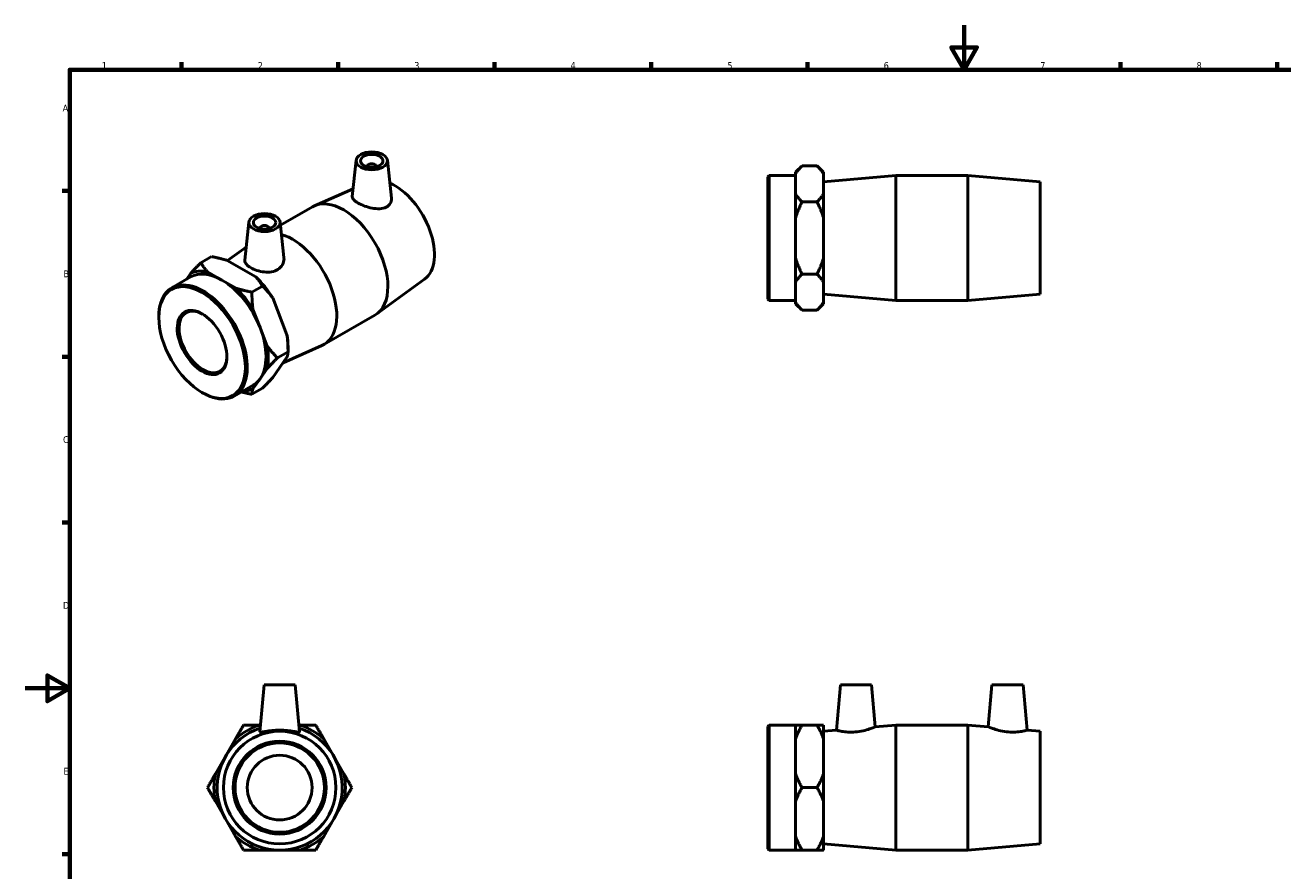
# Model space of a CAD drawing. Header units: millimetres. Extents: x 0 to 904, y -156 to 594.
# Tile 2 of 3: x 0 to 563, y 215 to 594. Entities that reach past the tile are written whole.
import ezdxf

# ---------------------------------------------------------------- set-up
doc = ezdxf.new("R2010")
doc.units = ezdxf.units.MM
doc.layers.add('Border (ANSI)', color=7, linetype='Continuous', lineweight=70)
doc.layers.add('Visible (ANSI)', color=7, linetype='Continuous', lineweight=50)
doc.styles.add('Note Text (ANSI)', font='tahoma.ttf')

# ---------------------------------------------------------------- blocks, each defined once
blk = doc.blocks.new('Borders Default Border')
at = {"layer": 'Border (ANSI)'}
for p, q in [((70.08, 574), (70.08, 577.45)), ((140.17, 574), (140.17, 577.45)), ((210.25, 574), (210.25, 577.45)), ((280.33, 574), (280.33, 577.45)), ((350.42, 574), (350.42, 577.45)), ((490.58, 574), (490.58, 577.45)), ((560.67, 574), (560.67, 577.45)), ((20, 519.75), (16.55, 519.75)), ((20, 445.5), (16.55, 445.5)), ((20, 371.25), (16.55, 371.25)), ((20, 222.75), (16.55, 222.75))]:
    blk.add_line(p, q, dxfattribs=at)
at = {"layer": 'Border (ANSI)', "flags": 128}
for points in [[(420.5, 594), (420.5, 574), (414.73, 584), (426.27, 584), (420.5, 574)], [(20, 20), (20, 574), (821, 574), (821, 20), (20, 20)], [(0, 297), (20, 297), (10, 302.77), (10, 291.23), (20, 297)]]:
    blk.add_lwpolyline(points, dxfattribs=at)
at = {"layer": 'Border (ANSI)', "color": 230, "true_color": 0xff0080, "char_height": 3.05, "attachment_point": 7, "style": 'Note Text (ANSI)'}
for s, insert in [('1', (34.35, 574.4)), ('2', (104.2, 574.4)), ('3', (174.26, 574.34)), ('4', (244.23, 574.4)), ('5', (314.48, 574.34)), ('6', (384.49, 574.34)), ('7', (454.6, 574.4)), ('8', (524.63, 574.33)), ('A', (16.78, 555.35)), ('B', (17.15, 481.1)), ('C', (16.95, 406.8)), ('D', (16.96, 332.6)), ('E', (17.21, 258.35))]:
    blk.add_mtext(s, dxfattribs=dict(at, insert=insert))

msp = doc.modelspace()

# ---------------------------------------------------------------- linework, layer by layer
at = {"layer": 'Visible (ANSI)'}
for p, q in [((148.225, 533.478), (146.492, 517.314)), ((153.211, 530.59), (153.211, 530.777)), ((157.211, 530.59), (157.211, 530.777)), ((162.198, 533.478), (164.012, 516.554)), ((345.031, 528.107), (347.931, 531.007)), ((354.631, 531.007), (347.931, 531.007)), ((357.531, 528.107), (354.631, 531.007)), ((332.531, 526.075), (333.131, 526.675)), ((332.531, 471.275), (332.531, 526.075)), ((333.131, 526.675), (333.131, 470.675)), ((333.131, 526.675), (345.031, 526.675)), ((345.031, 528.107), (345.031, 527.458)), ((345.031, 522.924), (345.031, 527.458)), ((357.531, 527.458), (357.531, 528.107)), ((357.531, 518.39), (357.531, 527.458)), ((357.531, 523.875), (389.865, 526.675)), ((389.865, 470.675), (389.865, 526.675)), ((389.865, 526.675), (422.198, 526.675)), ((422.198, 470.675), (422.198, 526.675)), ((454.531, 523.875), (422.198, 526.675)), ((454.531, 473.475), (454.531, 523.875)), ((146.86, 520.753), (129.551, 513.095)), ((345.031, 518.39), (345.031, 522.924)), ((345.031, 518.39), (345.031, 507.743)), ((357.531, 507.743), (357.531, 518.39)), ((114.339, 504.396), (128.664, 512.645)), ((354.631, 514.841), (347.931, 514.841)), ((345.031, 498.675), (345.031, 507.743)), ((357.531, 489.608), (357.531, 507.743)), ((100.212, 505.829), (98.387, 488.804)), ((105.199, 503.128), (105.199, 502.942)), ((109.199, 503.128), (109.199, 502.942)), ((114.185, 505.829), (115.897, 489.868)), ((345.031, 489.608), (345.031, 498.675)), ((83.429, 490.342), (78.691, 487.614)), ((90.658, 488.54), (99.009, 494.609)), ((103.322, 481.248), (90.499, 488.632)), ((345.031, 489.608), (345.031, 478.96)), ((357.531, 478.96), (357.531, 489.608)), ((65.684, 476.377), (74.099, 481.223)), ((74.131, 482.852), (72.238, 480.152)), ((88.071, 479.85), (81.66, 483.542)), ((94.483, 476.158), (88.071, 479.85)), ((178.826, 480.196), (157.444, 464.658)), ((345.031, 474.427), (345.031, 478.96)), ((354.631, 482.51), (347.931, 482.51)), ((357.531, 469.893), (357.531, 478.96)), ((106.291, 477.177), (101.553, 474.448)), ((345.031, 469.893), (345.031, 474.427)), ((357.531, 473.475), (389.865, 470.675)), ((454.531, 473.475), (422.198, 470.675)), ((117.263, 455.354), (110.851, 471.887)), ((332.531, 471.275), (333.131, 470.675)), ((333.131, 470.675), (345.031, 470.675)), ((345.031, 469.893), (345.031, 469.244)), ((345.031, 469.244), (347.931, 466.344)), ((357.531, 469.244), (354.631, 466.344)), ((357.531, 469.244), (357.531, 469.893)), ((389.865, 470.675), (422.198, 470.675)), ((59.858, 463.026), (59.858, 463.515)), ((105.218, 458.53), (102.012, 466.797)), ((133.746, 450.95), (156.609, 464.116)), ((354.631, 466.344), (347.931, 466.344)), ((108.424, 450.264), (105.218, 458.53)), ((110.851, 436.155), (117.263, 445.303)), ((117.722, 447.703), (112.984, 444.974)), ((115.532, 442.834), (132.859, 450.501)), ((117.722, 450.064), (117.722, 447.703)), ((105.218, 435.639), (108.424, 440.213)), ((102.012, 431.065), (105.218, 435.639)), ((79.158, 429.511), (79.58, 429.266)), ((93.63, 427.849), (102.044, 432.694)), ((106.291, 431.394), (101.553, 428.666)), ((106.988, 298.538), (105.145, 277.477)), ((120.988, 298.538), (106.988, 298.538)), ((120.988, 298.538), (122.83, 277.477)), ((365.081, 298.538), (363.305, 278.238)), ((365.081, 298.538), (379.081, 298.538)), ((379.081, 298.538), (380.725, 279.747)), ((432.981, 298.538), (431.337, 279.747)), ((446.981, 298.538), (432.981, 298.538)), ((446.981, 298.538), (448.757, 278.238)), ((104.92, 280.538), (105.413, 280.538)), ((122.562, 280.538), (123.055, 280.538)), ((332.531, 279.938), (333.131, 280.538)), ((332.531, 225.138), (332.531, 279.938)), ((333.131, 280.538), (333.131, 224.538)), ((333.131, 280.538), (345.031, 280.538)), ((345.031, 280.538), (345.031, 274.391)), ((354.631, 280.538), (347.931, 280.538)), ((357.531, 274.391), (357.531, 280.538)), ((357.531, 277.738), (363.305, 278.238)), ((380.725, 279.747), (389.865, 280.538)), ((389.865, 224.538), (389.865, 280.538)), ((389.865, 280.538), (422.198, 280.538)), ((422.198, 224.538), (422.198, 280.538)), ((431.337, 279.747), (422.198, 280.538)), ((454.531, 277.738), (448.757, 278.238)), ((454.531, 227.338), (454.531, 277.738)), ((85.205, 258.686), (94.273, 274.391)), ((133.703, 274.391), (142.77, 258.686)), ((345.031, 266.538), (345.031, 274.391)), ((357.531, 258.686), (357.531, 274.391)), ((345.031, 258.686), (345.031, 266.538)), ((345.031, 258.686), (345.031, 246.391)), ((357.531, 246.391), (357.531, 258.686)), ((354.631, 252.538), (347.931, 252.538)), ((94.273, 230.686), (85.205, 246.391)), ((142.77, 246.391), (133.703, 230.686)), ((345.031, 238.538), (345.031, 246.391)), ((357.531, 230.686), (357.531, 246.391)), ((345.031, 230.686), (345.031, 238.538)), ((345.031, 230.686), (345.031, 224.538)), ((357.531, 224.538), (357.531, 230.686)), ((357.531, 227.338), (389.865, 224.538)), ((454.531, 227.338), (422.198, 224.538)), ((123.055, 224.538), (104.92, 224.538)), ((332.531, 225.138), (333.131, 224.538)), ((333.131, 224.538), (345.031, 224.538)), ((354.631, 224.538), (347.931, 224.538)), ((389.865, 224.538), (422.198, 224.538))]:
    msp.add_line(p, q, dxfattribs=at)
for radius in [25.2, 20.8, 20, 14.5]:
    msp.add_circle((113.988, 252.538), radius, dxfattribs=at)
for radius, start, end in [(28, 108.09352, 71.90648), (29.432, 107.94403, 132.05597), (29.432, 47.94403, 72.05597), (29.432, 167.94403, 192.05597), (29.432, 347.94403, 12.05597), (29.432, 227.94403, 252.05597), (29.432, 287.94403, 312.05597)]:
    msp.add_arc((113.988, 252.538), radius, start, end, dxfattribs=at)
for centre, major_axis, ratio in [((155.211, 533.229), (7, 0), 0.5758617), ((155.211, 533.229), (5, 0), 0.5758617), ((107.199, 505.581), (7, 0), 0.5758617), ((107.199, 505.581), (5, 0), 0.5758617), ((79.233, 451.869), (13.673, -23.744), 0.5780931), ((79.233, 451.869), (7.858, -13.645), 0.5780931)]:
    msp.add_ellipse(centre, major_axis=major_axis, ratio=ratio, dxfattribs=at)
for centre, major_axis, ratio, start_param, end_param in [((155.211, 530.777), (-2, 0), 0.5758617, 2.9729035, 6.4518745), ((165.5, 501.547), (12.576, -21.838), 0.5780931, 0.0613908, 2.4822634), ((142.637, 488.381), (-13.973, 24.264), 0.5780931, 3.1415927, 6.2831853), ((107.199, 503.128), (-2, 0), 0.5758617, 2.9729035, 6.4518745), ((119.773, 475.215), (13.973, -24.264), 0.5780931, 6.2217945, 8.8960322), ((88.071, 456.959), (-13.973, 24.264), 0.5780931, 5.4997209, 6.2831853), ((88.071, 456.959), (-14.687, 25.505), 0.5780931, 5.8129033, 6.233736), ((88.071, 456.959), (-13.973, 24.264), 0.5780931, 4.4525233, 5.4997209), ((96.91, 462.049), (14.687, -25.505), 0.5780931, 1.6241131, 2.0449458), ((79.657, 452.113), (13.973, -24.264), 0.5780931, 5.4958534, 10.2121098), ((88.071, 456.959), (-14.687, 25.505), 0.5780931, 4.7657057, 5.1865384), ((79.657, 452.113), (7.558, -13.125), 0.5780931, 2.3738018, 7.0509762), ((88.071, 456.959), (13.973, -24.264), 0.5780931, 0.2637331, 1.3109306), ((96.91, 462.049), (14.687, -25.505), 0.5780931, 0.7873319, 0.9977482), ((88.071, 456.959), (-14.687, 25.505), 0.5780931, 3.7185082, 4.1393409), ((88.071, 456.959), (13.973, -24.264), 0.5780931, 0, 0.2637331), ((88.071, 456.959), (14.687, -25.505), 0.5780931, 5.9700029, 6.233736)]:
    msp.add_ellipse(centre, major_axis=major_axis, ratio=ratio, start_param=start_param, end_param=end_param, dxfattribs=at)
for points, weights in [([(347.931, 531.007), (346.073, 529.149), (345.031, 527.458)], [1, 1.00667029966, 1]), ([(357.531, 527.458), (356.489, 529.149), (354.631, 531.007)], [1, 1.00667029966, 1]), ([(345.031, 518.39), (346.073, 516.699), (347.931, 514.841)], [1, 1.00667029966, 1]), ([(354.631, 514.841), (356.489, 516.699), (357.531, 518.39)], [1, 1.00667029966, 1]), ([(347.931, 514.841), (346.073, 511.125), (345.031, 507.743)], [1, 1.00667029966, 1]), ([(357.531, 507.743), (356.489, 511.125), (354.631, 514.841)], [1, 1.00667029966, 1]), ([(90.499, 488.632), (87.37, 489.585), (83.429, 490.342)], [1, 1.00667029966, 1]), ([(74.131, 482.852), (76.064, 484.983), (78.691, 487.614)], [1, 1.00667029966, 1]), ([(78.691, 487.614), (80.005, 485.344), (81.66, 483.542)], [1, 1.00667029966, 1]), ([(345.031, 489.608), (346.073, 486.225), (347.931, 482.51)], [1, 1.00667029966, 1]), ([(354.631, 482.51), (356.489, 486.225), (357.531, 489.608)], [1, 1.00667029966, 1]), ([(106.291, 477.177), (104.977, 479.446), (103.322, 481.248)], [1, 1.00667029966, 1]), ([(347.931, 482.51), (346.073, 480.652), (345.031, 478.96)], [1, 1.00667029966, 1]), ([(357.531, 478.96), (356.489, 480.652), (354.631, 482.51)], [1, 1.00667029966, 1]), ([(94.483, 476.158), (97.612, 475.205), (101.553, 474.448)], [1, 1.00667029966, 1]), ([(101.553, 474.448), (101.553, 470.304), (102.012, 466.797)], [1, 1.00667029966, 1]), ([(110.851, 471.887), (108.918, 474.546), (106.291, 477.177)], [1, 1.00667029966, 1]), ([(345.031, 469.893), (346.073, 468.202), (347.931, 466.344)], [1, 1.00667029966, 1]), ([(354.631, 466.344), (356.489, 468.202), (357.531, 469.893)], [1, 1.00667029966, 1]), ([(117.722, 447.703), (117.722, 451.846), (117.263, 455.354)], [1, 1.00667029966, 1]), ([(108.424, 450.264), (110.357, 447.605), (112.984, 444.974)], [1, 1.00667029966, 1]), ([(112.984, 444.974), (110.357, 442.344), (108.424, 440.213)], [1, 1.00667029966, 1]), ([(117.263, 445.303), (117.722, 446.585), (117.722, 447.703)], [1, 1.00667029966, 1]), ([(106.291, 431.394), (108.918, 434.025), (110.851, 436.155)], [1, 1.00667029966, 1]), ([(101.553, 428.666), (99.034, 429.149), (96.86, 429.709)], [1, 1.00425239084, 1.00308288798]), ([(102.012, 431.065), (101.553, 429.783), (101.553, 428.666)], [1, 1.00667029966, 1]), ([(94.273, 274.391), (95.964, 277.32), (97.822, 280.538)], [1, 1.00667029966, 1]), ([(97.822, 280.538), (101.538, 280.538), (104.92, 280.538)], [1, 1.00667029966, 1]), ([(123.055, 280.538), (126.438, 280.538), (130.153, 280.538)], [1, 1.00667029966, 1]), ([(130.153, 280.538), (132.011, 277.32), (133.703, 274.391)], [1, 1.00667029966, 1]), ([(345.031, 280.538), (346.073, 280.538), (347.931, 280.538)], [1, 1.00667029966, 1]), ([(347.931, 280.538), (346.073, 277.32), (345.031, 274.391)], [1, 1.00667029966, 1]), ([(354.631, 280.538), (356.489, 280.538), (357.531, 280.538)], [1, 1.00667029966, 1]), ([(357.531, 274.391), (356.489, 277.32), (354.631, 280.538)], [1, 1.00667029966, 1]), ([(81.656, 252.538), (83.514, 255.756), (85.205, 258.686)], [1, 1.00667029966, 1]), ([(142.77, 258.686), (144.461, 255.756), (146.319, 252.538)], [1, 1.00667029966, 1]), ([(345.031, 258.686), (346.073, 255.756), (347.931, 252.538)], [1, 1.00667029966, 1]), ([(354.631, 252.538), (356.489, 255.756), (357.531, 258.686)], [1, 1.00667029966, 1]), ([(85.205, 246.391), (83.514, 249.32), (81.656, 252.538)], [1, 1.00667029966, 1]), ([(146.319, 252.538), (144.461, 249.32), (142.77, 246.391)], [1, 1.00667029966, 1]), ([(347.931, 252.538), (346.073, 249.32), (345.031, 246.391)], [1, 1.00667029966, 1]), ([(357.531, 246.391), (356.489, 249.32), (354.631, 252.538)], [1, 1.00667029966, 1]), ([(97.822, 224.538), (95.964, 227.756), (94.273, 230.686)], [1, 1.00667029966, 1]), ([(133.703, 230.686), (132.011, 227.756), (130.153, 224.538)], [1, 1.00667029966, 1]), ([(345.031, 230.686), (346.073, 227.756), (347.931, 224.538)], [1, 1.00667029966, 1]), ([(354.631, 224.538), (356.489, 227.756), (357.531, 230.686)], [1, 1.00667029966, 1]), ([(104.92, 224.538), (101.538, 224.538), (97.822, 224.538)], [1, 1.00667029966, 1]), ([(130.153, 224.538), (126.438, 224.538), (123.055, 224.538)], [1, 1.00667029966, 1]), ([(347.931, 224.538), (346.073, 224.538), (345.031, 224.538)], [1, 1.00667029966, 1]), ([(357.531, 224.538), (356.489, 224.538), (354.631, 224.538)], [1, 1.00667029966, 1])]:
    msp.add_rational_spline(points, weights, degree=2, dxfattribs=at)
for points, knots in [([(161.687, 512.518), (160.898, 512.113), (159.891, 511.859), (157.689, 511.723), (156.493, 511.836), (154.269, 512.262), (153.089, 512.599), (150.904, 513.413), (149.898, 513.887), (148.3, 514.806), (147.614, 515.307), (146.708, 516.274), (146.487, 516.743), (146.484, 517.216), (146.486, 517.265), (146.492, 517.314)], [0, 0, 0, 0, 0.3461581, 0.3461581, 0.6923161, 0.6923161, 1.0311078, 1.0311078, 1.3698994, 1.3698994, 1.7086911, 1.7086911, 2.0474827, 2.0474827, 2.0863273, 2.0863273, 2.0863273, 2.0863273]), ([(164.012, 516.554), (164.023, 516.457), (164.03, 516.361), (164.058, 515.546), (163.875, 514.78), (163.06, 513.454), (162.427, 512.898), (161.687, 512.518)], [4.65286814, 4.65286814, 4.65286814, 4.65286814, 4.69581217, 4.69581217, 5.0202959, 5.0202959, 5.34477962, 5.34477962, 5.34477962, 5.34477962]), ([(113.223, 484.61), (112.439, 484.112), (111.454, 483.737), (109.314, 483.361), (108.159, 483.356), (106.003, 483.588), (104.853, 483.842), (102.733, 484.533), (101.763, 484.967), (100.223, 485.854), (99.55, 486.366), (98.64, 487.42), (98.402, 487.965), (98.372, 488.59), (98.376, 488.697), (98.388, 488.804)], [0, 0, 0, 0, 0.3244837, 0.3244837, 0.6489675, 0.6489675, 0.9757289, 0.9757289, 1.3024904, 1.3024904, 1.6292519, 1.6292519, 1.9560133, 1.9560133, 2.0213895, 2.0213895, 2.0213895, 2.0213895]), ([(115.896, 489.868), (115.915, 489.69), (115.925, 489.513), (115.928, 488.477), (115.703, 487.546), (114.77, 485.876), (114.06, 485.141), (113.223, 484.61)], [4.5820668, 4.5820668, 4.5820668, 4.5820668, 4.65246348, 4.65246348, 4.99862155, 4.99862155, 5.34477962, 5.34477962, 5.34477962, 5.34477962]), ([(122.83, 277.477), (122.831, 277.467), (122.83, 277.458), (122.796, 277.361), (122.546, 277.348), (121.609, 277.462), (120.922, 277.585), (119.363, 277.834), (118.381, 277.977), (116.238, 278.181), (115.077, 278.238), (112.898, 278.238), (111.737, 278.181), (109.594, 277.977), (108.613, 277.834), (107.053, 277.585), (106.366, 277.462), (105.429, 277.348), (105.179, 277.361), (105.148, 277.449)], [2.7079184, 2.7079184, 2.7079184, 2.7079184, 2.7397988, 2.7397988, 3.0642826, 3.0642826, 3.3887663, 3.3887663, 3.7155278, 3.7155278, 4.0422892, 4.0422892, 4.3690507, 4.3690507, 4.6958122, 4.6958122, 5.0202959, 5.0202959, 5.3447796, 5.3447796, 5.3447796, 5.3447796]), ([(371.762, 277.449), (370.685, 277.361), (369.54, 277.348), (367.451, 277.462), (366.505, 277.585), (365.016, 277.834), (364.371, 277.977), (363.515, 278.181), (363.305, 278.238), (363.305, 278.238)], [0, 0, 0, 0, 0.3244837, 0.3244837, 0.6489675, 0.6489675, 0.9757289, 0.9757289, 1.3024904, 1.3024904, 1.3024904, 1.3024904]), ([(380.725, 279.747), (380.725, 279.747), (380.499, 279.65), (379.594, 279.294), (378.917, 279.037), (377.348, 278.52), (376.343, 278.224), (374.125, 277.732), (372.912, 277.543), (371.762, 277.449)], [3.9748802, 3.9748802, 3.9748802, 3.9748802, 4.3136718, 4.3136718, 4.6524635, 4.6524635, 4.9986216, 4.9986216, 5.3447796, 5.3447796, 5.3447796, 5.3447796]), ([(440.3, 277.449), (439.151, 277.543), (437.937, 277.732), (435.72, 278.224), (434.714, 278.52), (433.146, 279.037), (432.468, 279.294), (431.564, 279.65), (431.337, 279.747), (431.337, 279.747)], [0, 0, 0, 0, 0.3461581, 0.3461581, 0.6923161, 0.6923161, 1.0311078, 1.0311078, 1.3698994, 1.3698994, 1.3698994, 1.3698994]), ([(448.757, 278.238), (448.757, 278.238), (448.547, 278.181), (447.692, 277.977), (447.047, 277.834), (445.557, 277.585), (444.611, 277.462), (442.522, 277.348), (441.378, 277.361), (440.3, 277.449)], [4.0422892, 4.0422892, 4.0422892, 4.0422892, 4.3690507, 4.3690507, 4.6958122, 4.6958122, 5.0202959, 5.0202959, 5.3447796, 5.3447796, 5.3447796, 5.3447796])]:
    msp.add_open_spline(points, degree=3, knots=knots, dxfattribs=at)
msp.add_open_spline([(105.148, 277.449), (105.145, 277.458), (105.144, 277.467), (105.145, 277.477)], degree=3, dxfattribs=at)

# ---------------------------------------------------------------- block references
msp.add_blockref('Borders Default Border', (0, 0))

doc.saveas('drawing.dxf')
